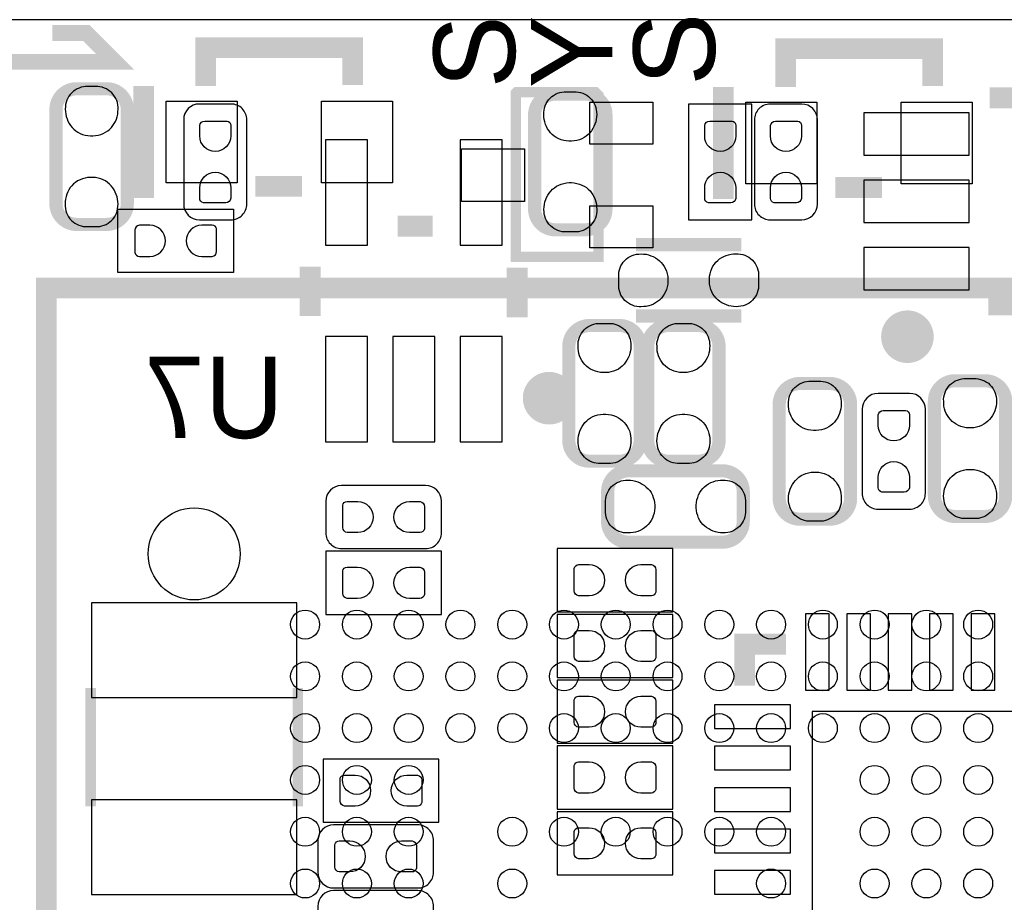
# Model space of a CAD drawing. Extents: x 0 to 69.8, y 0 to 65.
# Tile 20 of 21: x 37 to 46.5, y 56.5 to 65. Entities that reach past the tile are written whole.
import ezdxf

# ---------------------------------------------------------------- set-up
doc = ezdxf.new("R2010")
doc.units = 0
for name, color, linetype in [('BG_OUTLINE', 254, 'CONTINUOUS'), ('PG_SILKSCREEN_BOTTOM', 12, 'CONTINUOUS'), ('PG_SILKSCREEN_TOP', 254, 'CONTINUOUS'), ('PIN_BOTTOM', 1, 'CONTINUOUS'), ('PIN_TOP', 110, 'CONTINUOUS')]:
    doc.layers.add(name, color=color, linetype=linetype)

msp = doc.modelspace()

# ---------------------------------------------------------------- linework, layer by layer
at = {"layer": 'BG_OUTLINE'}
msp.add_lwpolyline([(2.999994, 0), (51.999998, 0, 0.414213), (54.999992, 2.999994), (54.999992, 62.000003, 0.414213), (51.999998, 64.999997), (2.999994, 64.999997, 0.414213), (0, 62.000003), (0, 2.999994, 0.414212)], format="xyb", close=True, dxfattribs=at)
at = {"layer": 'PG_SILKSCREEN_BOTTOM'}
for points, const_width in [([(42.6355, 63.171502), (42.6355, 64.081482, 0.41423), (42.435501, 64.281507), (42.146499, 64.281507, 0.414244), (41.9465, 64.081482), (41.9465, 63.171502, 0.414227), (42.146499, 62.971502), (42.435501, 62.971502, 0.414213), (42.6355, 63.171502)], 0.127), ([(45.673721, 61.93917, 0.999998), (45.419823, 61.939195, 1.000002), (45.673721, 61.93917)], 0.254), ([(42.2767, 61.847298), (42.2767, 60.937318, 0.414218), (42.476699, 60.737318), (42.765701, 60.737318, 0.414226), (42.9657, 60.937318), (42.9657, 61.847298, 0.414226), (42.765701, 62.047298), (42.476699, 62.047298, 0.414218), (42.2767, 61.847298)], 0.127), ([(43.0387, 61.847298), (43.0387, 60.937292, 0.414209), (43.238699, 60.737293), (43.527701, 60.737293, 0.414203), (43.7277, 60.937292), (43.7277, 61.847298, 0.414211), (43.527701, 62.047298), (43.238699, 62.047298, 0.414216), (43.0387, 61.847298)], 0.127), ([(42.21353, 61.345572, 1.000006), (41.959505, 61.345572, 0.999994), (42.21353, 61.345572)], 0.254), ([(44.9977, 60.377502), (44.9977, 61.287508, 0.414214), (44.797701, 61.487507), (44.508699, 61.487507, 0.414206), (44.3087, 61.287508), (44.3087, 60.377502, 0.414212), (44.508699, 60.177502), (44.797701, 60.177502, 0.414214), (44.9977, 60.377502)], 0.127), ([(45.8073, 61.313898), (45.8073, 60.403892, 0.414212), (46.007299, 60.203893), (46.296301, 60.203893, 0.414191), (46.4963, 60.403892), (46.4963, 61.313898, 0.414208), (46.296301, 61.513898), (46.007299, 61.513898, 0.414228), (45.8073, 61.313898)], 0.127), ([(42.851502, 59.9551), (43.761508, 59.9551, 0.414222), (43.961507, 60.155099), (43.961507, 60.444101, 0.4142), (43.761508, 60.6441), (42.851502, 60.6441, 0.414198), (42.651502, 60.444101), (42.651502, 60.155099, 0.414219), (42.851502, 59.9551)], 0.127)]:
    msp.add_lwpolyline(points, format="xyb", dxfattribs=dict(at, const_width=const_width))
for points, const_width in [([(46.817788, 64.246811), (46.339506, 64.246811)], 0.2032), ([(40.961793, 63.005208), (40.622703, 63.005208)], 0.2032), ([(43.942, 62.8285), (42.926, 62.8285)], 0.127), ([(39.778889, 62.616613), (39.778889, 62.138306)], 0.2032), ([(41.778885, 62.606199), (41.778885, 62.127892)], 0.2032), ([(46.807399, 62.246815), (46.329092, 62.246815)], 0.2032), ([(42.926, 62.1395), (43.942, 62.1395)], 0.127), ([(44.375603, 58.970596), (43.975604, 58.970596), (43.975604, 58.570597)], 0.2), ([(37.658802, 58.546517), (37.658802, 57.405702)], 0.100101), ([(39.658798, 58.546517), (39.658798, 57.405702)], 0.100101)]:
    msp.add_lwpolyline(points, dxfattribs=dict(at, const_width=const_width))
for points in [[(38.557098, 63.550952), (38.557098, 63.220752, 0.414209), (38.709498, 63.068352), (39.014298, 63.068352, 0.414219), (39.166698, 63.220752), (39.166698, 64.033552, 0.414218), (39.014298, 64.185952), (38.709498, 64.185952, 0.414208), (38.557098, 64.033552), (38.557098, 63.449352)], [(44.678702, 63.703048), (44.678702, 64.033248, 0.414211), (44.526302, 64.185648), (44.221502, 64.185648, 0.41423), (44.069102, 64.033248), (44.069102, 63.220448, 0.414216), (44.221502, 63.068048), (44.526302, 63.068048, 0.414197), (44.678702, 63.220448), (44.678702, 63.804648)], [(45.1104, 60.7568), (45.1104, 60.4266, 0.414225), (45.2628, 60.2742), (45.5676, 60.2742, 0.414228), (45.72, 60.4266), (45.72, 61.2394, 0.414202), (45.5676, 61.3918), (45.2628, 61.3918, 0.414199), (45.1104, 61.2394), (45.1104, 60.6552)], [(40.411527, 60.502902), (40.081327, 60.502902, 0.414209), (39.928927, 60.350502), (39.928927, 60.045702, 0.414216), (40.081327, 59.893302), (40.894127, 59.893302, 0.414218), (41.046527, 60.045702), (41.046527, 60.350502, 0.414211), (40.894127, 60.502902), (40.309927, 60.502902)], [(40.3352, 57.2262), (40.005, 57.2262, 0.414208), (39.8526, 57.0738), (39.8526, 56.769, 0.414191), (40.005, 56.6166), (40.8178, 56.6166, 0.414219), (40.9702, 56.769), (40.9702, 57.0738, 0.414236), (40.8178, 57.2262), (40.2336, 57.2262)], [(40.3352, 56.5912), (40.005, 56.5912, 0.414198), (39.8526, 56.4388), (39.8526, 56.134, 0.414205), (40.005, 55.9816), (40.8178, 55.9816, 0.414229), (40.9702, 56.134), (40.9702, 56.4388, 0.414222), (40.8178, 56.5912), (40.2336, 56.5912)]]:
    msp.add_lwpolyline(points, format="xyb", dxfattribs=at)
for points in [[(43.434, 63.0682), (44.0436, 63.0682), (44.0436, 64.1858), (43.434, 64.1858), (43.434, 63.0682)], [(41.046425, 59.2582), (41.046425, 59.8678), (39.928825, 59.8678), (39.928825, 59.2582), (41.046425, 59.2582)], [(43.2816, 59.2836), (43.2816, 59.8932), (42.164, 59.8932), (42.164, 59.2836), (43.2816, 59.2836)], [(43.2816, 58.6486), (43.2816, 59.2582), (42.164, 59.2582), (42.164, 58.6486), (43.2816, 58.6486)], [(43.281625, 58.0136), (43.281625, 58.6232), (42.164025, 58.6232), (42.164025, 58.0136), (43.281625, 58.0136)], [(43.2816, 57.3786), (43.2816, 57.9882), (42.164, 57.9882), (42.164, 57.3786), (43.2816, 57.3786)], [(41.021, 57.2516), (41.021, 57.8612), (39.9034, 57.8612), (39.9034, 57.2516), (41.021, 57.2516)], [(43.281575, 56.7436), (43.281575, 57.3532), (42.163975, 57.3532), (42.163975, 56.7436), (43.281575, 56.7436)]]:
    msp.add_lwpolyline(points, dxfattribs=at)
at = {"layer": 'PG_SILKSCREEN_TOP'}
for points, const_width in [([(33.8582, 64.5922), (37.8968, 64.5922), (37.6174, 64.8716), (37.2872, 64.8716)], 0.1524), ([(38.770001, 64.359993), (38.770001, 64.729995), (40.189988, 64.729995), (40.189988, 64.370001)], 0.2), ([(44.36999, 64.350011), (44.36999, 64.719987), (45.790002, 64.719987), (45.790002, 64.359993)], 0.2), ([(38.170002, 63.280011), (38.170002, 64.359993)], 0.2), ([(43.769991, 63.270003), (43.769991, 64.350011)], 0.2), ([(41.764001, 62.709984), (41.764001, 64.289991), (41.773983, 64.299998), (42.534002, 64.299998), (42.563999, 64.270001), (42.563999, 62.709984), (41.764001, 62.709984)], 0.1), ([(39.25001, 63.389993), (39.699997, 63.389993)], 0.2), ([(44.849999, 63.38001), (45.300011, 63.38001)], 0.2), ([(48.730002, 62.410111), (37.229999, 62.410111), (37.229999, 49.41001), (48.730002, 49.41001), (48.730002, 62.410111)], 0.2)]:
    msp.add_lwpolyline(points, dxfattribs=dict(at, const_width=const_width))
at = {"layer": 'PG_SILKSCREEN_TOP', "const_width": 0.127}
msp.add_lwpolyline([(38.0127, 64.133298), (38.0127, 63.223318, -0.414217), (37.812701, 63.023318), (37.523699, 63.023318, -0.414229), (37.3237, 63.223318), (37.3237, 64.133298, -0.414227), (37.523699, 64.333298), (37.812701, 64.333298, -0.414215), (38.0127, 64.133298)], format="xyb", dxfattribs=at)
at = {"layer": 'PG_SILKSCREEN_TOP'}
msp.add_lwpolyline([(39.0398, 63.1698), (39.0398, 62.5602), (37.9222, 62.5602), (37.9222, 63.1698), (39.0398, 63.1698)], dxfattribs=at)
at = {"layer": 'PIN_BOTTOM'}
for points in [[(42.544695, 64.109498), (42.545991, 64.085394), (42.544695, 64.061492), (42.541698, 64.037693), (42.536389, 64.013994), (42.528693, 63.991211), (42.519295, 63.969087), (42.507891, 63.948005), (42.494708, 63.927888), (42.479493, 63.909092), (42.463009, 63.891592), (42.444695, 63.875895), (42.425112, 63.861899), (42.402303, 63.850495), (42.378401, 63.8413), (42.353713, 63.834493), (42.328592, 63.82959), (42.303192, 63.827406), (42.277792, 63.827406), (42.252392, 63.82959), (42.227195, 63.834493), (42.202608, 63.8413), (42.178707, 63.850495), (42.155897, 63.861899), (42.136111, 63.875387), (42.117493, 63.890601), (42.1005, 63.907594), (42.085311, 63.92639), (42.071798, 63.946202), (42.060393, 63.967589), (42.050995, 63.989687), (42.043909, 64.012496), (42.039007, 64.036092), (42.036492, 64.059994), (42.036213, 64.084098), (42.036009, 64.105993), (42.038295, 64.127609), (42.042588, 64.148894), (42.049192, 64.169493), (42.058107, 64.18961), (42.068801, 64.208406), (42.081501, 64.225907), (42.095903, 64.242112), (42.112209, 64.256895), (42.12971, 64.269595), (42.148506, 64.280491), (42.168293, 64.289407), (42.189095, 64.296188), (42.210507, 64.300608), (42.232097, 64.302792), (42.348709, 64.302792), (42.369994, 64.300811), (42.391101, 64.296188), (42.411599, 64.28961), (42.431208, 64.280999), (42.450004, 64.270306), (42.467505, 64.257911), (42.483507, 64.243687), (42.49801, 64.22771), (42.51071, 64.210387), (42.521607, 64.191794), (42.530801, 64.172287), (42.537609, 64.151993), (42.542206, 64.130911)], [(45.125589, 63.692811), (46.141589, 63.692811), (46.141589, 64.099211), (45.125589, 64.099211)], [(40.332889, 62.824411), (40.332889, 63.840411), (39.926489, 63.840411), (39.926489, 62.824411)], [(41.632911, 62.824411), (41.632911, 63.840411), (41.226511, 63.840411), (41.226511, 62.824411)], [(42.037305, 63.144502), (42.036009, 63.168606), (42.037305, 63.192508), (42.040302, 63.216307), (42.045611, 63.240006), (42.053307, 63.262789), (42.062705, 63.284913), (42.074109, 63.305995), (42.087292, 63.326112), (42.102507, 63.344908), (42.118991, 63.362408), (42.137305, 63.378105), (42.156888, 63.392101), (42.179697, 63.403505), (42.203599, 63.4127), (42.228287, 63.419507), (42.253408, 63.42441), (42.278808, 63.426594), (42.304208, 63.426594), (42.329608, 63.42441), (42.354805, 63.419507), (42.379392, 63.4127), (42.403293, 63.403505), (42.426103, 63.392101), (42.445889, 63.378613), (42.464507, 63.363399), (42.4815, 63.346406), (42.496689, 63.32761), (42.510202, 63.307798), (42.521607, 63.286411), (42.531005, 63.264313), (42.538091, 63.241504), (42.542993, 63.217908), (42.545508, 63.194006), (42.545787, 63.169902), (42.545991, 63.148007), (42.543705, 63.126391), (42.539412, 63.105106), (42.532808, 63.084507), (42.523893, 63.06439), (42.513199, 63.045594), (42.500499, 63.028093), (42.486097, 63.011888), (42.469791, 62.997105), (42.45229, 62.984405), (42.433494, 62.973509), (42.413707, 62.964593), (42.392905, 62.957812), (42.371493, 62.953392), (42.349903, 62.951208), (42.233291, 62.951208), (42.212006, 62.953189), (42.190899, 62.957812), (42.170401, 62.96439), (42.150792, 62.973001), (42.131996, 62.983694), (42.114495, 62.996089), (42.098493, 63.010313), (42.08399, 63.02629), (42.07129, 63.043613), (42.060393, 63.062206), (42.051199, 63.081713), (42.044391, 63.102007), (42.039794, 63.123089)], [(45.125589, 63.0428), (46.141589, 63.0428), (46.141589, 63.4492), (45.125589, 63.4492)], [(45.125589, 62.392789), (46.141589, 62.392789), (46.141589, 62.799189), (45.125589, 62.799189)], [(42.951502, 62.737695), (42.975606, 62.738991), (42.999508, 62.737695), (43.023307, 62.734698), (43.047006, 62.729389), (43.069789, 62.721693), (43.091913, 62.712295), (43.112995, 62.700891), (43.133112, 62.687708), (43.151908, 62.672493), (43.169408, 62.656009), (43.185105, 62.637695), (43.199101, 62.618112), (43.210505, 62.595303), (43.2197, 62.571401), (43.226507, 62.546713), (43.23141, 62.521592), (43.233594, 62.496192), (43.233594, 62.470792), (43.23141, 62.445392), (43.226507, 62.420195), (43.2197, 62.395608), (43.210505, 62.371707), (43.199101, 62.348897), (43.185613, 62.329111), (43.170399, 62.310493), (43.153406, 62.2935), (43.13461, 62.278311), (43.114798, 62.264798), (43.093411, 62.253393), (43.071313, 62.243995), (43.048504, 62.236909), (43.024908, 62.232007), (43.001006, 62.229492), (42.976902, 62.229213), (42.955007, 62.229009), (42.933391, 62.231295), (42.912106, 62.235588), (42.891507, 62.242192), (42.87139, 62.251107), (42.852594, 62.261801), (42.835093, 62.274501), (42.818888, 62.288903), (42.804105, 62.305209), (42.791405, 62.32271), (42.780509, 62.341506), (42.771593, 62.361293), (42.764812, 62.382095), (42.760392, 62.403507), (42.758208, 62.425097), (42.758208, 62.541709), (42.760189, 62.562994), (42.764812, 62.584101), (42.77139, 62.604599), (42.780001, 62.624208), (42.790694, 62.643004), (42.803089, 62.660505), (42.817313, 62.676507), (42.83329, 62.69101), (42.850613, 62.70371), (42.869206, 62.714607), (42.888713, 62.723801), (42.909007, 62.730609), (42.930089, 62.735206)], [(43.916498, 62.230305), (43.892394, 62.229009), (43.868492, 62.230305), (43.844693, 62.233302), (43.820994, 62.238611), (43.798211, 62.246307), (43.776087, 62.255705), (43.755005, 62.267109), (43.734888, 62.280292), (43.716092, 62.295507), (43.698592, 62.311991), (43.682895, 62.330305), (43.668899, 62.349888), (43.657495, 62.372697), (43.6483, 62.396599), (43.641493, 62.421287), (43.63659, 62.446408), (43.634406, 62.471808), (43.634406, 62.497208), (43.63659, 62.522608), (43.641493, 62.547805), (43.6483, 62.572392), (43.657495, 62.596293), (43.668899, 62.619103), (43.682387, 62.638889), (43.697601, 62.657507), (43.714594, 62.6745), (43.73339, 62.689689), (43.753202, 62.703202), (43.774589, 62.714607), (43.796687, 62.724005), (43.819496, 62.731091), (43.843092, 62.735993), (43.866994, 62.738508), (43.891098, 62.738787), (43.912993, 62.738991), (43.934609, 62.736705), (43.955894, 62.732412), (43.976493, 62.725808), (43.99661, 62.716893), (44.015406, 62.706199), (44.032907, 62.693499), (44.049112, 62.679097), (44.063895, 62.662791), (44.076595, 62.64529), (44.087491, 62.626494), (44.096407, 62.606707), (44.103188, 62.585905), (44.107608, 62.564493), (44.109792, 62.542903), (44.109792, 62.426291), (44.107811, 62.405006), (44.103188, 62.383899), (44.09661, 62.363401), (44.087999, 62.343792), (44.077306, 62.324996), (44.064911, 62.307495), (44.050687, 62.291493), (44.03471, 62.27699), (44.017387, 62.26429), (43.998794, 62.253393), (43.979287, 62.244199), (43.958993, 62.237391), (43.937911, 62.232794)], [(42.874895, 61.874298), (42.876191, 61.850194), (42.874895, 61.826292), (42.871898, 61.802493), (42.866589, 61.778794), (42.858893, 61.756011), (42.849495, 61.733887), (42.838091, 61.712805), (42.824908, 61.692688), (42.809693, 61.673892), (42.793209, 61.656392), (42.774895, 61.640695), (42.755312, 61.626699), (42.732503, 61.615295), (42.708601, 61.6061), (42.683913, 61.599293), (42.658792, 61.59439), (42.633392, 61.592206), (42.607992, 61.592206), (42.582592, 61.59439), (42.557395, 61.599293), (42.532808, 61.6061), (42.508907, 61.615295), (42.486097, 61.626699), (42.466311, 61.640187), (42.447693, 61.655401), (42.4307, 61.672394), (42.415511, 61.69119), (42.401998, 61.711002), (42.390593, 61.732389), (42.381195, 61.754487), (42.374109, 61.777296), (42.369207, 61.800892), (42.366692, 61.824794), (42.366413, 61.848898), (42.366209, 61.870793), (42.368495, 61.892409), (42.372788, 61.913694), (42.379392, 61.934293), (42.388307, 61.95441), (42.399001, 61.973206), (42.411701, 61.990707), (42.426103, 62.006912), (42.442409, 62.021695), (42.45991, 62.034395), (42.478706, 62.045291), (42.498493, 62.054207), (42.519295, 62.060988), (42.540707, 62.065408), (42.562297, 62.067592), (42.678909, 62.067592), (42.700194, 62.065611), (42.721301, 62.060988), (42.741799, 62.05441), (42.761408, 62.045799), (42.780204, 62.035106), (42.797705, 62.022711), (42.813707, 62.008487), (42.82821, 61.99251), (42.84091, 61.975187), (42.851807, 61.956594), (42.861001, 61.937087), (42.867809, 61.916793), (42.872406, 61.895711)], [(43.636895, 61.874298), (43.638191, 61.850194), (43.636895, 61.826292), (43.633898, 61.802493), (43.628589, 61.778794), (43.620893, 61.756011), (43.611495, 61.733887), (43.600091, 61.712805), (43.586908, 61.692688), (43.571693, 61.673892), (43.555209, 61.656392), (43.536895, 61.640695), (43.517312, 61.626699), (43.494503, 61.615295), (43.470601, 61.6061), (43.445913, 61.599293), (43.420792, 61.59439), (43.395392, 61.592206), (43.369992, 61.592206), (43.344592, 61.59439), (43.319395, 61.599293), (43.294808, 61.6061), (43.270907, 61.615295), (43.248097, 61.626699), (43.228311, 61.640187), (43.209693, 61.655401), (43.1927, 61.672394), (43.177511, 61.69119), (43.163998, 61.711002), (43.152593, 61.732389), (43.143195, 61.754487), (43.136109, 61.777296), (43.131207, 61.800892), (43.128692, 61.824794), (43.128413, 61.848898), (43.128209, 61.870793), (43.130495, 61.892409), (43.134788, 61.913694), (43.141392, 61.934293), (43.150307, 61.95441), (43.161001, 61.973206), (43.173701, 61.990707), (43.188103, 62.006912), (43.204409, 62.021695), (43.22191, 62.034395), (43.240706, 62.045291), (43.260493, 62.054207), (43.281295, 62.060988), (43.302707, 62.065408), (43.324297, 62.067592), (43.440909, 62.067592), (43.462194, 62.065611), (43.483301, 62.060988), (43.503799, 62.05441), (43.523408, 62.045799), (43.542204, 62.035106), (43.559705, 62.022711), (43.575707, 62.008487), (43.59021, 61.99251), (43.60291, 61.975187), (43.613807, 61.956594), (43.623001, 61.937087), (43.629809, 61.916793), (43.634406, 61.895711)], [(40.332889, 60.924389), (40.332889, 61.940389), (39.926489, 61.940389), (39.926489, 60.924389)], [(40.9829, 60.924389), (40.9829, 61.940389), (40.5765, 61.940389), (40.5765, 60.924389)], [(41.632911, 60.924389), (41.632911, 61.940389), (41.226511, 61.940389), (41.226511, 60.924389)], [(46.405495, 61.340898), (46.406791, 61.316794), (46.405495, 61.292892), (46.402498, 61.269093), (46.397189, 61.245394), (46.389493, 61.222611), (46.380095, 61.200487), (46.368691, 61.179405), (46.355508, 61.159288), (46.340293, 61.140492), (46.323809, 61.122992), (46.305495, 61.107295), (46.285912, 61.093299), (46.263103, 61.081895), (46.239201, 61.0727), (46.214513, 61.065893), (46.189392, 61.06099), (46.163992, 61.058806), (46.138592, 61.058806), (46.113192, 61.06099), (46.087995, 61.065893), (46.063408, 61.0727), (46.039507, 61.081895), (46.016697, 61.093299), (45.996911, 61.106787), (45.978293, 61.122001), (45.9613, 61.138994), (45.946111, 61.15779), (45.932598, 61.177602), (45.921193, 61.198989), (45.911795, 61.221087), (45.904709, 61.243896), (45.899807, 61.267492), (45.897292, 61.291394), (45.897013, 61.315498), (45.896809, 61.337393), (45.899095, 61.359009), (45.903388, 61.380294), (45.909992, 61.400893), (45.918907, 61.42101), (45.929601, 61.439806), (45.942301, 61.457307), (45.956703, 61.473512), (45.973009, 61.488295), (45.99051, 61.500995), (46.009306, 61.511891), (46.029093, 61.520807), (46.049895, 61.527588), (46.071307, 61.532008), (46.092897, 61.534192), (46.209509, 61.534192), (46.230794, 61.532211), (46.251901, 61.527588), (46.272399, 61.52101), (46.292008, 61.512399), (46.310804, 61.501706), (46.328305, 61.489311), (46.344307, 61.475087), (46.35881, 61.45911), (46.37151, 61.441787), (46.382407, 61.423194), (46.391601, 61.403687), (46.398409, 61.383393), (46.403006, 61.362311)], [(44.906895, 61.315498), (44.908191, 61.291394), (44.906895, 61.267492), (44.903898, 61.243693), (44.898589, 61.219994), (44.890893, 61.197211), (44.881495, 61.175087), (44.870091, 61.154005), (44.856908, 61.133888), (44.841693, 61.115092), (44.825209, 61.097592), (44.806895, 61.081895), (44.787312, 61.067899), (44.764503, 61.056495), (44.740601, 61.0473), (44.715913, 61.040493), (44.690792, 61.03559), (44.665392, 61.033406), (44.639992, 61.033406), (44.614592, 61.03559), (44.589395, 61.040493), (44.564808, 61.0473), (44.540907, 61.056495), (44.518097, 61.067899), (44.498311, 61.081387), (44.479693, 61.096601), (44.4627, 61.113594), (44.447511, 61.13239), (44.433998, 61.152202), (44.422593, 61.173589), (44.413195, 61.195687), (44.406109, 61.218496), (44.401207, 61.242092), (44.398692, 61.265994), (44.398413, 61.290098), (44.398209, 61.311993), (44.400495, 61.333609), (44.404788, 61.354894), (44.411392, 61.375493), (44.420307, 61.39561), (44.431001, 61.414406), (44.443701, 61.431907), (44.458103, 61.448112), (44.474409, 61.462895), (44.49191, 61.475595), (44.510706, 61.486491), (44.530493, 61.495407), (44.551295, 61.502188), (44.572707, 61.506608), (44.594297, 61.508792), (44.710909, 61.508792), (44.732194, 61.506811), (44.753301, 61.502188), (44.773799, 61.49561), (44.793408, 61.486999), (44.812204, 61.476306), (44.829705, 61.463911), (44.845707, 61.449687), (44.86021, 61.43371), (44.87291, 61.416387), (44.883807, 61.397794), (44.893001, 61.378287), (44.899809, 61.357993), (44.904406, 61.336911)], [(42.367505, 60.909302), (42.366209, 60.933406), (42.367505, 60.957308), (42.370502, 60.981107), (42.375811, 61.004806), (42.383507, 61.027589), (42.392905, 61.049713), (42.404309, 61.070795), (42.417492, 61.090912), (42.432707, 61.109708), (42.449191, 61.127208), (42.467505, 61.142905), (42.487088, 61.156901), (42.509897, 61.168305), (42.533799, 61.1775), (42.558487, 61.184307), (42.583608, 61.18921), (42.609008, 61.191394), (42.634408, 61.191394), (42.659808, 61.18921), (42.685005, 61.184307), (42.709592, 61.1775), (42.733493, 61.168305), (42.756303, 61.156901), (42.776089, 61.143413), (42.794707, 61.128199), (42.8117, 61.111206), (42.826889, 61.09241), (42.840402, 61.072598), (42.851807, 61.051211), (42.861205, 61.029113), (42.868291, 61.006304), (42.873193, 60.982708), (42.875708, 60.958806), (42.875987, 60.934702), (42.876191, 60.912807), (42.873905, 60.891191), (42.869612, 60.869906), (42.863008, 60.849307), (42.854093, 60.82919), (42.843399, 60.810394), (42.830699, 60.792893), (42.816297, 60.776688), (42.799991, 60.761905), (42.78249, 60.749205), (42.763694, 60.738309), (42.743907, 60.729393), (42.723105, 60.722612), (42.701693, 60.718192), (42.680103, 60.716008), (42.563491, 60.716008), (42.542206, 60.717989), (42.521099, 60.722612), (42.500601, 60.72919), (42.480992, 60.737801), (42.462196, 60.748494), (42.444695, 60.760889), (42.428693, 60.775113), (42.41419, 60.79109), (42.40149, 60.808413), (42.390593, 60.827006), (42.381399, 60.846513), (42.374591, 60.866807), (42.369994, 60.887889)], [(43.129505, 60.909302), (43.128209, 60.933406), (43.129505, 60.957308), (43.132502, 60.981107), (43.137811, 61.004806), (43.145507, 61.027589), (43.154905, 61.049713), (43.166309, 61.070795), (43.179492, 61.090912), (43.194707, 61.109708), (43.211191, 61.127208), (43.229505, 61.142905), (43.249088, 61.156901), (43.271897, 61.168305), (43.295799, 61.1775), (43.320487, 61.184307), (43.345608, 61.18921), (43.371008, 61.191394), (43.396408, 61.191394), (43.421808, 61.18921), (43.447005, 61.184307), (43.471592, 61.1775), (43.495493, 61.168305), (43.518303, 61.156901), (43.538089, 61.143413), (43.556707, 61.128199), (43.5737, 61.111206), (43.588889, 61.09241), (43.602402, 61.072598), (43.613807, 61.051211), (43.623205, 61.029113), (43.630291, 61.006304), (43.635193, 60.982708), (43.637708, 60.958806), (43.637987, 60.934702), (43.638191, 60.912807), (43.635905, 60.891191), (43.631612, 60.869906), (43.625008, 60.849307), (43.616093, 60.82919), (43.605399, 60.810394), (43.592699, 60.792893), (43.578297, 60.776688), (43.561991, 60.761905), (43.54449, 60.749205), (43.525694, 60.738309), (43.505907, 60.729393), (43.485105, 60.722612), (43.463693, 60.718192), (43.442103, 60.716008), (43.325491, 60.716008), (43.304206, 60.717989), (43.283099, 60.722612), (43.262601, 60.72919), (43.242992, 60.737801), (43.224196, 60.748494), (43.206695, 60.760889), (43.190693, 60.775113), (43.17619, 60.79109), (43.16349, 60.808413), (43.152593, 60.827006), (43.143399, 60.846513), (43.136591, 60.866807), (43.131994, 60.887889)], [(44.399505, 60.350502), (44.398209, 60.374606), (44.399505, 60.398508), (44.402502, 60.422307), (44.407811, 60.446006), (44.415507, 60.468789), (44.424905, 60.490913), (44.436309, 60.511995), (44.449492, 60.532112), (44.464707, 60.550908), (44.481191, 60.568408), (44.499505, 60.584105), (44.519088, 60.598101), (44.541897, 60.609505), (44.565799, 60.6187), (44.590487, 60.625507), (44.615608, 60.63041), (44.641008, 60.632594), (44.666408, 60.632594), (44.691808, 60.63041), (44.717005, 60.625507), (44.741592, 60.6187), (44.765493, 60.609505), (44.788303, 60.598101), (44.808089, 60.584613), (44.826707, 60.569399), (44.8437, 60.552406), (44.858889, 60.53361), (44.872402, 60.513798), (44.883807, 60.492411), (44.893205, 60.470313), (44.900291, 60.447504), (44.905193, 60.423908), (44.907708, 60.400006), (44.907987, 60.375902), (44.908191, 60.354007), (44.905905, 60.332391), (44.901612, 60.311106), (44.895008, 60.290507), (44.886093, 60.27039), (44.875399, 60.251594), (44.862699, 60.234093), (44.848297, 60.217888), (44.831991, 60.203105), (44.81449, 60.190405), (44.795694, 60.179509), (44.775907, 60.170593), (44.755105, 60.163812), (44.733693, 60.159392), (44.712103, 60.157208), (44.595491, 60.157208), (44.574206, 60.159189), (44.553099, 60.163812), (44.532601, 60.17039), (44.512992, 60.179001), (44.494196, 60.189694), (44.476695, 60.202089), (44.460693, 60.216313), (44.44619, 60.23229), (44.43349, 60.249613), (44.422593, 60.268206), (44.413399, 60.287713), (44.406591, 60.308007), (44.401994, 60.329089)], [(45.898105, 60.375902), (45.896809, 60.400006), (45.898105, 60.423908), (45.901102, 60.447707), (45.906411, 60.471406), (45.914107, 60.494189), (45.923505, 60.516313), (45.934909, 60.537395), (45.948092, 60.557512), (45.963307, 60.576308), (45.979791, 60.593808), (45.998105, 60.609505), (46.017688, 60.623501), (46.040497, 60.634905), (46.064399, 60.6441), (46.089087, 60.650907), (46.114208, 60.65581), (46.139608, 60.657994), (46.165008, 60.657994), (46.190408, 60.65581), (46.215605, 60.650907), (46.240192, 60.6441), (46.264093, 60.634905), (46.286903, 60.623501), (46.306689, 60.610013), (46.325307, 60.594799), (46.3423, 60.577806), (46.357489, 60.55901), (46.371002, 60.539198), (46.382407, 60.517811), (46.391805, 60.495713), (46.398891, 60.472904), (46.403793, 60.449308), (46.406308, 60.425406), (46.406587, 60.401302), (46.406791, 60.379407), (46.404505, 60.357791), (46.400212, 60.336506), (46.393608, 60.315907), (46.384693, 60.29579), (46.373999, 60.276994), (46.361299, 60.259493), (46.346897, 60.243288), (46.330591, 60.228505), (46.31309, 60.215805), (46.294294, 60.204909), (46.274507, 60.195993), (46.253705, 60.189212), (46.232293, 60.184792), (46.210703, 60.182608), (46.094091, 60.182608), (46.072806, 60.184589), (46.051699, 60.189212), (46.031201, 60.19579), (46.011592, 60.204401), (45.992796, 60.215094), (45.975295, 60.227489), (45.959293, 60.241713), (45.94479, 60.25769), (45.93209, 60.275013), (45.921193, 60.293606), (45.911999, 60.313113), (45.905191, 60.333407), (45.900594, 60.354489)], [(42.824502, 60.553295), (42.848606, 60.554591), (42.872508, 60.553295), (42.896307, 60.550298), (42.920006, 60.544989), (42.942789, 60.537293), (42.964913, 60.527895), (42.985995, 60.516491), (43.006112, 60.503308), (43.024908, 60.488093), (43.042408, 60.471609), (43.058105, 60.453295), (43.072101, 60.433712), (43.083505, 60.410903), (43.0927, 60.387001), (43.099507, 60.362313), (43.10441, 60.337192), (43.106594, 60.311792), (43.106594, 60.286392), (43.10441, 60.260992), (43.099507, 60.235795), (43.0927, 60.211208), (43.083505, 60.187307), (43.072101, 60.164497), (43.058613, 60.144711), (43.043399, 60.126093), (43.026406, 60.1091), (43.00761, 60.093911), (42.987798, 60.080398), (42.966411, 60.068993), (42.944313, 60.059595), (42.921504, 60.052509), (42.897908, 60.047607), (42.874006, 60.045092), (42.849902, 60.044813), (42.828007, 60.044609), (42.806391, 60.046895), (42.785106, 60.051188), (42.764507, 60.057792), (42.74439, 60.066707), (42.725594, 60.077401), (42.708093, 60.090101), (42.691888, 60.104503), (42.677105, 60.120809), (42.664405, 60.13831), (42.653509, 60.157106), (42.644593, 60.176893), (42.637812, 60.197695), (42.633392, 60.219107), (42.631208, 60.240697), (42.631208, 60.357309), (42.633189, 60.378594), (42.637812, 60.399701), (42.64439, 60.420199), (42.653001, 60.439808), (42.663694, 60.458604), (42.676089, 60.476105), (42.690313, 60.492107), (42.70629, 60.50661), (42.723613, 60.51931), (42.742206, 60.530207), (42.761713, 60.539401), (42.782007, 60.546209), (42.803089, 60.550806)], [(43.789498, 60.045905), (43.765394, 60.044609), (43.741492, 60.045905), (43.717693, 60.048902), (43.693994, 60.054211), (43.671211, 60.061907), (43.649087, 60.071305), (43.628005, 60.082709), (43.607888, 60.095892), (43.589092, 60.111107), (43.571592, 60.127591), (43.555895, 60.145905), (43.541899, 60.165488), (43.530495, 60.188297), (43.5213, 60.212199), (43.514493, 60.236887), (43.50959, 60.262008), (43.507406, 60.287408), (43.507406, 60.312808), (43.50959, 60.338208), (43.514493, 60.363405), (43.5213, 60.387992), (43.530495, 60.411893), (43.541899, 60.434703), (43.555387, 60.454489), (43.570601, 60.473107), (43.587594, 60.4901), (43.60639, 60.505289), (43.626202, 60.518802), (43.647589, 60.530207), (43.669687, 60.539605), (43.692496, 60.546691), (43.716092, 60.551593), (43.739994, 60.554108), (43.764098, 60.554387), (43.785993, 60.554591), (43.807609, 60.552305), (43.828894, 60.548012), (43.849493, 60.541408), (43.86961, 60.532493), (43.888406, 60.521799), (43.905907, 60.509099), (43.922112, 60.494697), (43.936895, 60.478391), (43.949595, 60.46089), (43.960491, 60.442094), (43.969407, 60.422307), (43.976188, 60.401505), (43.980608, 60.380093), (43.982792, 60.358503), (43.982792, 60.241891), (43.980811, 60.220606), (43.976188, 60.199499), (43.96961, 60.179001), (43.960999, 60.159392), (43.950306, 60.140596), (43.937911, 60.123095), (43.923687, 60.107093), (43.90771, 60.09259), (43.890387, 60.07989), (43.871794, 60.068993), (43.852287, 60.059799), (43.831993, 60.052991), (43.810911, 60.048394)], [(39.6494, 58.454823), (39.6494, 59.369223), (37.6682, 59.369223), (37.6682, 58.454823)], [(44.789928, 58.52729), (44.789928, 59.26389), (44.561328, 59.26389), (44.561328, 58.52729)], [(45.189927, 58.52729), (45.189927, 59.26389), (44.961327, 59.26389), (44.961327, 58.52729)], [(45.589927, 58.52729), (45.589927, 59.26389), (45.361327, 59.26389), (45.361327, 58.52729)], [(45.989926, 58.52729), (45.989926, 59.26389), (45.761326, 59.26389), (45.761326, 58.52729)], [(46.389925, 58.52729), (46.389925, 59.26389), (46.161325, 59.26389), (46.161325, 58.52729)], [(44.418936, 58.384897), (43.682336, 58.384897), (43.682336, 58.156297), (44.418936, 58.156297)], [(47.525635, 55.42059), (47.525635, 58.320584), (44.625641, 58.320584), (44.625641, 55.42059)], [(44.418936, 57.984898), (43.682336, 57.984898), (43.682336, 57.756298), (44.418936, 57.756298)], [(44.418936, 57.584899), (43.682336, 57.584899), (43.682336, 57.356299), (44.418936, 57.356299)], [(39.6494, 56.554802), (39.6494, 57.469202), (37.6682, 57.469202), (37.6682, 56.554802)], [(44.418936, 57.1849), (43.682336, 57.1849), (43.682336, 56.9563), (44.418936, 56.9563)], [(44.418936, 56.7849), (43.682336, 56.7849), (43.682336, 56.5563), (44.418936, 56.5563)]]:
    msp.add_lwpolyline(points, close=True, dxfattribs=at)
for points in [[(38.71181, 63.877342), (38.71181, 63.978942, -0.376179), (38.760298, 64.021437), (38.976198, 64.021437, -0.366061), (39.011987, 63.978942), (39.011987, 63.877342, -0.999182)], [(43.588711, 63.87719), (43.588711, 63.97879, -0.376179), (43.6372, 64.021284), (43.8531, 64.021284, -0.366061), (43.888889, 63.97879), (43.888889, 63.87719, -0.999182)], [(44.223813, 63.877038), (44.223813, 63.978638, -0.376179), (44.272302, 64.021132), (44.488202, 64.021132, -0.366061), (44.52399, 63.978638), (44.52399, 63.877038, -0.999182)], [(39.011987, 63.376962), (39.011987, 63.275362, -0.376179), (38.963498, 63.232868), (38.747598, 63.232868, -0.366061), (38.71181, 63.275362), (38.71181, 63.376962, -0.999182)], [(43.888889, 63.37681), (43.888889, 63.27521, -0.376179), (43.8404, 63.232716), (43.6245, 63.232716, -0.366061), (43.588711, 63.27521), (43.588711, 63.37681, -0.999182)], [(44.52399, 63.376658), (44.52399, 63.275058, -0.376179), (44.475502, 63.232563), (44.259602, 63.232563, -0.366061), (44.223813, 63.275058), (44.223813, 63.376658, -0.999182)], [(45.265111, 61.08319), (45.265111, 61.18479, -0.376179), (45.3136, 61.227284), (45.5295, 61.227284, -0.366061), (45.565289, 61.18479), (45.565289, 61.08319, -0.999182)], [(45.565289, 60.58281), (45.565289, 60.48121, -0.376179), (45.5168, 60.438716), (45.3009, 60.438716, -0.366061), (45.265111, 60.48121), (45.265111, 60.58281, -0.999182)], [(40.237537, 60.048013), (40.135937, 60.048013, -0.376179), (40.093443, 60.096502), (40.093443, 60.312402, -0.366061), (40.135937, 60.34819), (40.237537, 60.34819, -0.999182)], [(40.737917, 60.34819), (40.839517, 60.34819, -0.376179), (40.882011, 60.299702), (40.882011, 60.083802, -0.366061), (40.839517, 60.048013), (40.737917, 60.048013, -0.999182)], [(42.47261, 59.438311), (42.37101, 59.438311, -0.376179), (42.328516, 59.4868), (42.328516, 59.7027, -0.366061), (42.37101, 59.738489), (42.47261, 59.738489, -0.999182)], [(42.97299, 59.738489), (43.07459, 59.738489, -0.376179), (43.117084, 59.69), (43.117084, 59.4741, -0.366061), (43.07459, 59.438311), (42.97299, 59.438311, -0.999182)], [(40.237435, 59.412911), (40.135835, 59.412911, -0.376179), (40.093341, 59.4614), (40.093341, 59.6773, -0.366061), (40.135835, 59.713089), (40.237435, 59.713089, -0.999182)], [(40.737815, 59.713089), (40.839415, 59.713089, -0.376179), (40.88191, 59.6646), (40.88191, 59.4487, -0.366061), (40.839415, 59.412911), (40.737815, 59.412911, -0.999182)], [(42.47261, 58.803311), (42.37101, 58.803311, -0.376179), (42.328516, 58.8518), (42.328516, 59.0677, -0.366061), (42.37101, 59.103489), (42.47261, 59.103489, -0.999182)], [(42.97299, 59.103489), (43.07459, 59.103489, -0.376179), (43.117084, 59.055), (43.117084, 58.8391, -0.366061), (43.07459, 58.803311), (42.97299, 58.803311, -0.999182)], [(42.472635, 58.168311), (42.371035, 58.168311, -0.376179), (42.328541, 58.2168), (42.328541, 58.4327, -0.366061), (42.371035, 58.468489), (42.472635, 58.468489, -0.999182)], [(42.973015, 58.468489), (43.074615, 58.468489, -0.376179), (43.11711, 58.42), (43.11711, 58.2041, -0.366061), (43.074615, 58.168311), (42.973015, 58.168311, -0.999182)], [(42.47261, 57.533311), (42.37101, 57.533311, -0.376179), (42.328516, 57.5818), (42.328516, 57.7977, -0.366061), (42.37101, 57.833489), (42.47261, 57.833489, -0.999182)], [(42.97299, 57.833489), (43.07459, 57.833489, -0.376179), (43.117084, 57.785), (43.117084, 57.5691, -0.366061), (43.07459, 57.533311), (42.97299, 57.533311, -0.999182)], [(40.21201, 57.406311), (40.11041, 57.406311, -0.376179), (40.067916, 57.4548), (40.067916, 57.6707, -0.366061), (40.11041, 57.706489), (40.21201, 57.706489, -0.999182)], [(40.71239, 57.706489), (40.81399, 57.706489, -0.376179), (40.856484, 57.658), (40.856484, 57.4421, -0.366061), (40.81399, 57.406311), (40.71239, 57.406311, -0.999182)], [(42.472585, 56.898311), (42.370985, 56.898311, -0.376179), (42.32849, 56.9468), (42.32849, 57.1627, -0.366061), (42.370985, 57.198489), (42.472585, 57.198489, -0.999182)], [(42.972965, 57.198489), (43.074565, 57.198489, -0.376179), (43.117059, 57.15), (43.117059, 56.9341, -0.366061), (43.074565, 56.898311), (42.972965, 56.898311, -0.999182)], [(40.16121, 56.771311), (40.05961, 56.771311, -0.376179), (40.017116, 56.8198), (40.017116, 57.0357, -0.366061), (40.05961, 57.071489), (40.16121, 57.071489, -0.999182)], [(40.66159, 57.071489), (40.76319, 57.071489, -0.376179), (40.805684, 57.023), (40.805684, 56.8071, -0.366061), (40.76319, 56.771311), (40.66159, 56.771311, -0.999182)]]:
    msp.add_lwpolyline(points, format="xyb", close=True, dxfattribs=at)
msp.add_circle((38.6588, 59.8424), 0.4445, dxfattribs=at)
at = {"layer": 'PIN_TOP'}
for points in [[(37.414505, 64.160298), (37.413209, 64.136194), (37.414505, 64.112292), (37.417502, 64.088493), (37.422811, 64.064794), (37.430507, 64.042011), (37.439905, 64.019887), (37.451309, 63.998805), (37.464492, 63.978688), (37.479707, 63.959892), (37.496191, 63.942392), (37.514505, 63.926695), (37.534088, 63.912699), (37.556897, 63.901295), (37.580799, 63.8921), (37.605487, 63.885293), (37.630608, 63.88039), (37.656008, 63.878206), (37.681408, 63.878206), (37.706808, 63.88039), (37.732005, 63.885293), (37.756592, 63.8921), (37.780493, 63.901295), (37.803303, 63.912699), (37.823089, 63.926187), (37.841707, 63.941401), (37.8587, 63.958394), (37.873889, 63.97719), (37.887402, 63.997002), (37.898807, 64.018389), (37.908205, 64.040487), (37.915291, 64.063296), (37.920193, 64.086892), (37.922708, 64.110794), (37.922987, 64.134898), (37.923191, 64.156793), (37.920905, 64.178409), (37.916612, 64.199694), (37.910008, 64.220293), (37.901093, 64.24041), (37.890399, 64.259206), (37.877699, 64.276707), (37.863297, 64.292912), (37.846991, 64.307695), (37.82949, 64.320395), (37.810694, 64.331291), (37.790907, 64.340207), (37.770105, 64.346988), (37.748693, 64.351408), (37.727103, 64.353592), (37.610491, 64.353592), (37.589206, 64.351611), (37.568099, 64.346988), (37.547601, 64.34041), (37.527992, 64.331799), (37.509196, 64.321106), (37.491695, 64.308711), (37.475693, 64.294487), (37.46119, 64.27851), (37.44849, 64.261187), (37.437593, 64.242594), (37.428399, 64.223087), (37.421591, 64.202793), (37.416994, 64.181711)], [(39.072896, 63.426289), (38.387096, 63.426289), (38.387096, 64.213689), (39.072896, 64.213689)], [(40.572919, 63.426289), (39.887119, 63.426289), (39.887119, 64.213689), (40.572919, 64.213689)], [(42.479189, 63.796799), (42.479189, 64.203199), (43.088789, 64.203199), (43.088789, 63.796799)], [(44.672885, 63.416282), (43.987085, 63.416282), (43.987085, 64.203682), (44.672885, 64.203682)], [(46.172907, 63.416282), (45.487107, 63.416282), (45.487107, 64.203682), (46.172907, 64.203682)], [(41.848811, 63.754), (41.848811, 63.246), (41.239211, 63.246), (41.239211, 63.754)], [(37.921895, 63.195302), (37.923191, 63.219406), (37.921895, 63.243308), (37.918898, 63.267107), (37.913589, 63.290806), (37.905893, 63.313589), (37.896495, 63.335713), (37.885091, 63.356795), (37.871908, 63.376912), (37.856693, 63.395708), (37.840209, 63.413208), (37.821895, 63.428905), (37.802312, 63.442901), (37.779503, 63.454305), (37.755601, 63.4635), (37.730913, 63.470307), (37.705792, 63.47521), (37.680392, 63.477394), (37.654992, 63.477394), (37.629592, 63.47521), (37.604395, 63.470307), (37.579808, 63.4635), (37.555907, 63.454305), (37.533097, 63.442901), (37.513311, 63.429413), (37.494693, 63.414199), (37.4777, 63.397206), (37.462511, 63.37841), (37.448998, 63.358598), (37.437593, 63.337211), (37.428195, 63.315113), (37.421109, 63.292304), (37.416207, 63.268708), (37.413692, 63.244806), (37.413413, 63.220702), (37.413209, 63.198807), (37.415495, 63.177191), (37.419788, 63.155906), (37.426392, 63.135307), (37.435307, 63.11519), (37.446001, 63.096394), (37.458701, 63.078893), (37.473103, 63.062688), (37.489409, 63.047905), (37.50691, 63.035205), (37.525706, 63.024309), (37.545493, 63.015393), (37.566295, 63.008612), (37.587707, 63.004192), (37.609297, 63.002008), (37.725909, 63.002008), (37.747194, 63.003989), (37.768301, 63.008612), (37.788799, 63.01519), (37.808408, 63.023801), (37.827204, 63.034494), (37.844705, 63.046889), (37.860707, 63.061113), (37.87521, 63.07709), (37.88791, 63.094413), (37.898807, 63.113006), (37.908001, 63.132513), (37.914809, 63.152807), (37.919406, 63.173889)], [(42.479189, 62.796801), (42.479189, 63.203201), (43.088789, 63.203201), (43.088789, 62.796801)]]:
    msp.add_lwpolyline(points, close=True, dxfattribs=at)
for points in [[(38.23081, 63.015089), (38.12921, 63.015089, 0.376179), (38.086716, 62.9666), (38.086716, 62.7507, 0.366061), (38.12921, 62.714911), (38.23081, 62.714911, 0.999182)], [(38.73119, 62.714911), (38.83279, 62.714911, 0.376179), (38.875284, 62.7634), (38.875284, 62.9793, 0.366061), (38.83279, 63.015089), (38.73119, 63.015089, 0.999182)]]:
    msp.add_lwpolyline(points, format="xyb", close=True, dxfattribs=at)
for centre in [(39.729994, 59.160004), (40.229993, 59.160004), (40.729992, 59.160004), (41.229991, 59.160004), (41.72999, 59.160004), (42.229989, 59.160004), (42.729988, 59.160004), (43.230013, 59.160004), (43.730012, 59.160004), (44.230011, 59.160004), (44.73001, 59.160004), (45.230009, 59.160004), (45.730008, 59.160004), (46.230007, 59.160004), (39.729994, 58.660005), (40.229993, 58.660005), (40.729992, 58.660005), (41.229991, 58.660005), (41.72999, 58.660005), (42.229989, 58.660005), (42.729988, 58.660005), (43.230013, 58.660005), (43.730012, 58.660005), (44.230011, 58.660005), (44.73001, 58.660005), (45.230009, 58.660005), (45.730008, 58.660005), (46.230007, 58.660005), (39.729994, 58.160006), (40.229993, 58.160006), (40.729992, 58.160006), (41.229991, 58.160006), (41.72999, 58.160006), (42.229989, 58.160006), (42.729988, 58.160006), (43.230013, 58.160006), (43.730012, 58.160006), (44.230011, 58.160006), (44.73001, 58.160006), (45.230009, 58.160006), (45.730008, 58.160006), (46.230007, 58.160006), (39.729994, 57.660007), (40.229993, 57.660007), (40.729992, 57.660007), (45.230009, 57.660007), (45.730008, 57.660007), (46.230007, 57.660007), (39.729994, 57.160008), (40.229993, 57.160008), (40.729992, 57.160008), (41.72999, 57.160008), (42.229989, 57.160008), (42.729988, 57.160008), (43.230013, 57.160008), (43.730012, 57.160008), (44.230011, 57.160008), (45.230009, 57.160008), (45.730008, 57.160008), (46.230007, 57.160008), (39.729994, 56.660009), (40.229993, 56.660009), (40.729992, 56.660009), (41.72999, 56.660009), (44.230011, 56.660009), (45.230009, 56.660009), (45.730008, 56.660009), (46.230007, 56.660009)]:
    msp.add_circle(centre, 0.1397, dxfattribs=at)

# ---------------------------------------------------------------- texts
at = {"layer": 'PG_SILKSCREEN_BOTTOM', "text_generation_flag": 2}
msp.add_text('U7', height=0.7874, dxfattribs=at).set_placement((39.5224, 60.96))
at = {"layer": 'PG_SILKSCREEN_TOP'}
for s, p in [('S', (43.688, 64.3636)), ('S', (41.7576, 64.3382)), ('Y', (42.6974, 64.3382))]:
    msp.add_text(s, height=0.7874, rotation=90, dxfattribs=at).set_placement(p)

doc.saveas('drawing.dxf')
